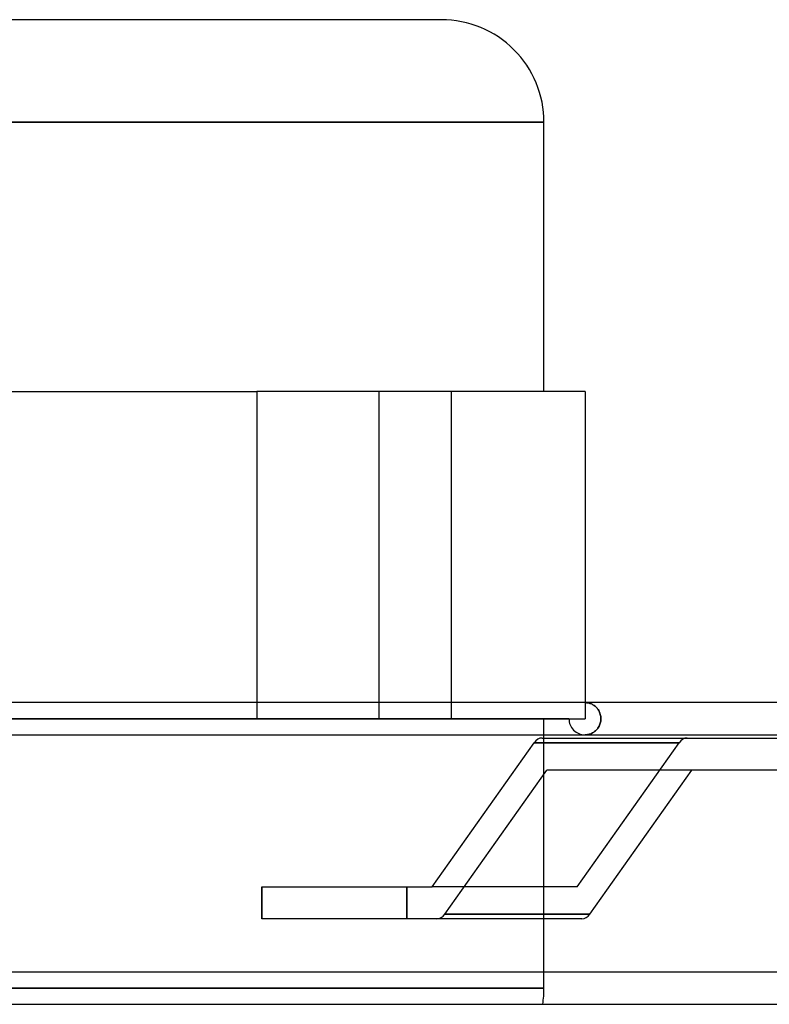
# Model space of a CAD drawing. Header units: millimetres. Extents: x -166 to 166, y -43 to 77.
# Tile 5 of 7: x 11 to 57, y 16 to 77. Entities that reach past the tile are written whole.
import ezdxf

# ---------------------------------------------------------------- set-up
doc = ezdxf.new("R2010")
doc.units = ezdxf.units.MM
doc.layers.add('HIDDEN', color=7, linetype='Continuous')
doc.layers.add('THICK', color=7, linetype='Continuous')

msp = doc.modelspace()

# ---------------------------------------------------------------- linework, layer by layer
at = {"layer": 'HIDDEN'}
for p, q in [((0, 70.625), (43.35, 70.625)), ((25.5, 53.875), (25.5, 33.525)), ((33.091, 33.525), (33.091, 53.875)), ((33.091, 33.525), (33.091, 53.875)), ((37.591, 33.525), (37.591, 53.875)), ((37.591, 33.525), (37.591, 53.875)), ((45.9, 53.875), (45.9, 53.875)), ((25.5, 34.525), (25.5, 33.525)), ((45.95, 34.524), (45.9, 34.525)), ((45.9, 34.525), (45.95, 34.524)), ((45.9, 34.525), (45.9, 33.525)), ((46, 34.52), (45.95, 34.524)), ((45.95, 34.524), (46, 34.52)), ((46.05, 34.514), (46, 34.52)), ((46, 34.52), (46.05, 34.514)), ((46.1, 34.505), (46.05, 34.514)), ((46.05, 34.514), (46.1, 34.505)), ((46.149, 34.493), (46.1, 34.505)), ((46.1, 34.505), (46.149, 34.493)), ((46.198, 34.479), (46.149, 34.493)), ((46.149, 34.493), (46.198, 34.479)), ((46.247, 34.463), (46.198, 34.479)), ((46.198, 34.479), (46.247, 34.463)), ((46.295, 34.443), (46.247, 34.463)), ((46.247, 34.463), (46.295, 34.443)), ((46.342, 34.421), (46.295, 34.443)), ((46.295, 34.443), (46.342, 34.421)), ((46.389, 34.396), (46.342, 34.421)), ((46.342, 34.421), (46.389, 34.396)), ((46.435, 34.368), (46.389, 34.396)), ((46.389, 34.396), (46.435, 34.368)), ((46.479, 34.337), (46.435, 34.368)), ((46.435, 34.368), (46.479, 34.337)), ((46.523, 34.304), (46.479, 34.337)), ((46.479, 34.337), (46.523, 34.304)), ((46.566, 34.267), (46.523, 34.304)), ((46.523, 34.304), (46.566, 34.267)), ((46.607, 34.227), (46.566, 34.267)), ((46.566, 34.267), (46.607, 34.227)), ((46.646, 34.184), (46.607, 34.227)), ((46.607, 34.227), (46.646, 34.184)), ((46.683, 34.138), (46.646, 34.184)), ((46.646, 34.184), (46.683, 34.138)), ((46.719, 34.089), (46.683, 34.138)), ((46.683, 34.138), (46.719, 34.089)), ((46.751, 34.036), (46.719, 34.089)), ((46.719, 34.089), (46.751, 34.036)), ((46.782, 33.981), (46.751, 34.036)), ((46.751, 34.036), (46.782, 33.981)), ((46.809, 33.922), (46.782, 33.981)), ((46.782, 33.981), (46.809, 33.922)), ((46.832, 33.861), (46.809, 33.922)), ((46.809, 33.922), (46.832, 33.861)), ((46.852, 33.797), (46.832, 33.861)), ((46.832, 33.861), (46.852, 33.797)), ((46.868, 33.731), (46.852, 33.797)), ((46.852, 33.797), (46.868, 33.731)), ((46.88, 33.664), (46.868, 33.731)), ((46.868, 33.731), (46.88, 33.664)), ((44.9, 33.525), (-44.9, 33.525)), ((9.633, 33.525), (25.5, 33.525)), ((25.5, 33.525), (45.9, 33.525)), ((43.35, 32.525), (43.35, 33.525)), ((45.9, 33.525), (45.9, 33.525)), ((45.9, 33.525), (45.9, 33.525)), ((46.774, 33.054), (46.803, 33.114)), ((46.803, 33.114), (46.774, 33.054)), ((46.803, 33.114), (46.828, 33.177)), ((46.828, 33.177), (46.803, 33.114)), ((46.828, 33.177), (46.85, 33.243)), ((46.85, 33.243), (46.828, 33.177)), ((46.85, 33.243), (46.867, 33.311)), ((46.867, 33.311), (46.85, 33.243)), ((46.867, 33.311), (46.879, 33.381)), ((46.879, 33.381), (46.867, 33.311)), ((46.879, 33.381), (46.887, 33.453)), ((46.887, 33.453), (46.879, 33.381)), ((46.887, 33.595), (46.88, 33.664)), ((46.88, 33.664), (46.887, 33.595)), ((46.889, 33.525), (46.887, 33.595)), ((46.887, 33.595), (46.889, 33.525)), ((46.887, 33.453), (46.889, 33.525)), ((46.889, 33.525), (46.887, 33.453)), ((45.9, 32.525), (45.952, 32.526)), ((45.952, 32.526), (45.9, 32.525)), ((45.952, 32.526), (46.004, 32.53)), ((46.004, 32.53), (45.952, 32.526)), ((46.004, 32.53), (46.056, 32.537)), ((46.056, 32.537), (46.004, 32.53)), ((46.056, 32.537), (46.107, 32.547)), ((46.107, 32.547), (46.056, 32.537)), ((46.107, 32.547), (46.159, 32.559)), ((46.159, 32.559), (46.107, 32.547)), ((46.159, 32.559), (46.209, 32.574)), ((46.209, 32.574), (46.159, 32.559)), ((46.209, 32.574), (46.26, 32.592)), ((46.26, 32.592), (46.209, 32.574)), ((46.26, 32.592), (46.309, 32.613)), ((46.309, 32.613), (46.26, 32.592)), ((46.309, 32.613), (46.358, 32.637)), ((46.358, 32.637), (46.309, 32.613)), ((46.358, 32.637), (46.407, 32.664)), ((46.407, 32.664), (46.358, 32.637)), ((46.407, 32.664), (46.454, 32.695)), ((46.454, 32.695), (46.407, 32.664)), ((46.454, 32.695), (46.5, 32.728)), ((46.5, 32.728), (46.454, 32.695)), ((46.5, 32.728), (46.545, 32.764)), ((46.545, 32.764), (46.5, 32.728)), ((46.545, 32.764), (46.588, 32.804)), ((46.588, 32.804), (46.545, 32.764)), ((46.588, 32.804), (46.629, 32.847)), ((46.629, 32.847), (46.588, 32.804)), ((46.629, 32.847), (46.669, 32.894)), ((46.669, 32.894), (46.629, 32.847)), ((46.669, 32.894), (46.707, 32.944)), ((46.707, 32.944), (46.669, 32.894)), ((46.707, 32.944), (46.742, 32.997)), ((46.742, 32.997), (46.707, 32.944)), ((46.742, 32.997), (46.774, 33.054)), ((46.774, 33.054), (46.742, 32.997)), ((51.746, 32.032), (42.731, 32.032)), ((42.731, 32.032), (51.746, 32.032)), ((43.35, 21.075), (43.35, 32.325)), ((45.413, 23.075), (51.746, 32.032)), ((45.413, 23.075), (51.746, 32.032)), ((37.19, 21.368), (43.524, 30.325)), ((25.812, 23.075), (25.812, 21.075)), ((34.828, 21.075), (34.828, 23.075)), ((34.828, 23.075), (34.828, 21.075)), ((45.413, 23.075), (36.397, 23.075)), ((37.19, 21.368), (46.206, 21.368)), ((43.35, 16.775), (43.35, 17.762)), ((0, 16.775), (43.35, 16.775)), ((43.35, 16.775), (0, 16.775))]:
    msp.add_line(p, q, dxfattribs=at)
for centre, radius, start, end in [((45.9, 33.525), 1, 179.99991, 270.00013), ((36.975, 16.775), 6.375, 350.86138, 0)]:
    msp.add_arc(centre, radius, start, end, dxfattribs=at)
for centre, major_axis, start_param, end_param in [((52.246, 31.325), (0, -1), 3.141593, 3.926991), ((52.246, 31.325), (0, -1), -3.141593, -2.356194), ((36.69, 22.075), (0, 1), 3.141593, 3.926991)]:
    msp.add_ellipse(centre, major_axis=major_axis, ratio=0.707107, start_param=start_param, end_param=end_param, dxfattribs=at)
at = {"layer": 'THICK'}
for p, q in [((36.975, 77), (0, 77)), ((43.35, 70.625), (0, 70.625)), ((43.35, 53.875), (43.35, 70.625)), ((-25.5, 53.875), (25.5, 53.875)), ((45.9, 53.875), (25.5, 53.875)), ((25.5, 53.875), (25.5, 34.525)), ((45.9, 53.875), (45.9, 34.525)), ((143.55, 34.525), (0, 34.525)), ((1, 32.525), (143.547, 32.525)), ((43.35, 32.325), (43.35, 32.525)), ((36.397, 23.075), (42.731, 32.032)), ((43.231, 32.325), (95.017, 32.325)), ((37.19, 21.368), (43.524, 30.325)), ((94.31, 30.325), (43.524, 30.325)), ((46.206, 21.368), (52.539, 30.325)), ((25.812, 21.075), (25.812, 23.075)), ((25.812, 23.075), (36.397, 23.075)), ((36.69, 21.075), (25.812, 21.075)), ((45.706, 21.075), (36.69, 21.075)), ((46.206, 21.368), (37.19, 21.368)), ((43.35, 17.762), (43.35, 21.075)), ((143.547, 17.762), (1, 17.762)), ((1, 15.762), (143.547, 15.762))]:
    msp.add_line(p, q, dxfattribs=at)
msp.add_arc((36.975, 70.625), 6.375, 0, 90.00004, dxfattribs=at)
for centre, major_axis, start_param, end_param in [((43.231, 31.325), (0, 1), 0, 0.785398), ((36.69, 22.075), (0, 1), -3.141593, -2.356194), ((45.706, 22.075), (0, -1), 0, 0.785398)]:
    msp.add_ellipse(centre, major_axis=major_axis, ratio=0.707107, start_param=start_param, end_param=end_param, dxfattribs=at)

doc.saveas('drawing.dxf')
